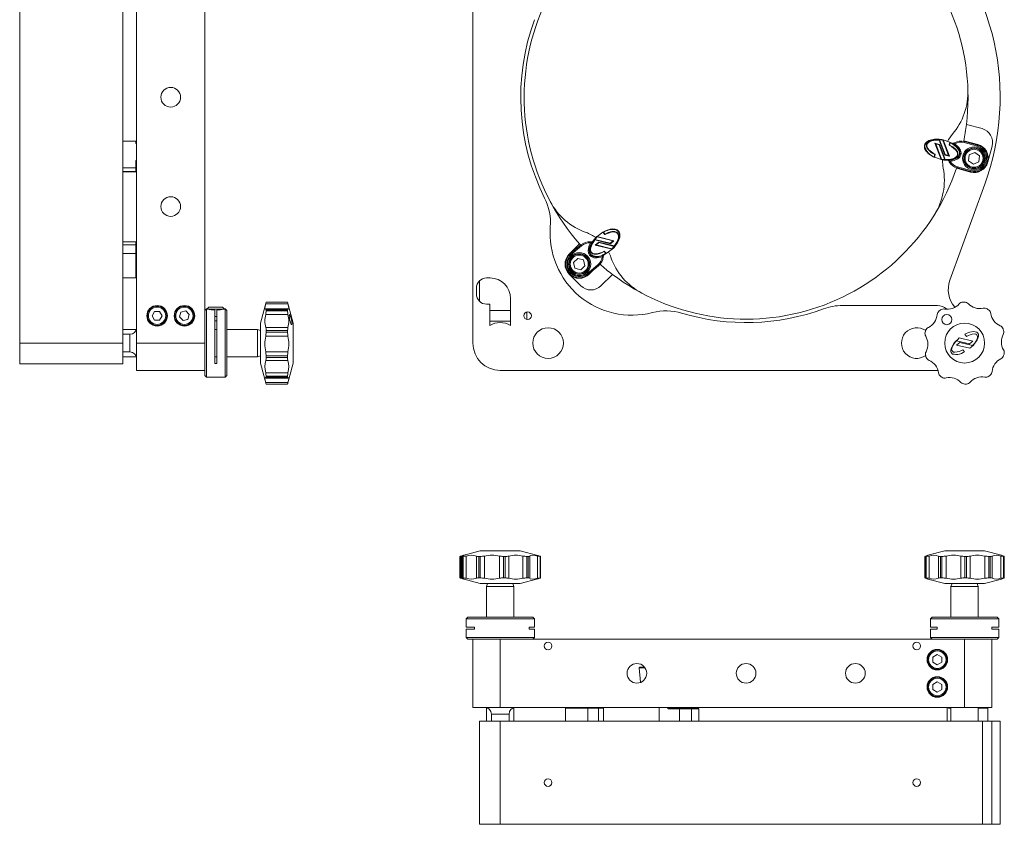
# Model space of a CAD drawing. Header units: inches. Extents: x 6.8 to 26.3, y 2.8 to 20.3.
# Tile 1 of 7: x 6.8 to 15.8, y 2.8 to 10.2. Entities that reach past the tile are written whole.
import ezdxf

# ---------------------------------------------------------------- set-up
doc = ezdxf.new("R2010")
doc.units = ezdxf.units.IN
doc.header["$MEASUREMENT"] = 0

msp = doc.modelspace()

# ---------------------------------------------------------------- linework, layer by layer
at = {"color": 7, "linetype": 'Continuous', "lineweight": 0}
for p, q in [((6.7794, 7.2511), (6.7794, 11.6636)), ((7.7239, 7.2511), (7.7239, 11.6636)), ((7.8489, 7.2511), (7.8489, 11.5011)), ((8.4739, 7.2511), (8.4739, 11.3399)), ((10.9276, 7.2511), (10.9276, 11.2765)), ((15.5867, 9.2135), (15.4435, 9.2519)), ((15.1004, 9.1044), (15.1004, 9.1044)), ((15.2458, 8.9724), (15.1935, 9.1079)), ((15.1963, 9.1116), (15.2488, 8.9757)), ((15.2811, 8.9671), (15.227, 9.1071)), ((15.23, 9.1106), (15.2877, 8.9612)), ((15.2922, 9.0894), (15.2303, 9.1099)), ((15.5477, 9.0677), (15.4193, 9.1021)), ((7.8411, 9.0995), (7.7239, 9.0995)), ((7.8411, 9.0844), (7.8411, 9.0995)), ((15.059, 9.046), (15.059, 9.046)), ((15.0638, 9.0273), (15.0638, 9.0273)), ((15.068, 9.0797), (15.068, 9.0797)), ((15.0815, 9.0934), (15.0815, 9.0934)), ((15.2139, 8.9301), (15.1562, 9.0795)), ((15.1562, 9.0795), (15.1628, 9.0736)), ((15.1562, 9.0795), (15.1981, 9.0683)), ((15.1628, 9.0736), (15.2168, 8.9336)), ((15.1951, 9.065), (15.1628, 9.0736)), ((15.1981, 9.0683), (15.1951, 9.065)), ((15.2475, 8.9291), (15.1951, 9.065)), ((15.1981, 9.0683), (15.2504, 8.9328)), ((15.2847, 9.0615), (15.2923, 9.09)), ((15.295, 9.0844), (15.2894, 9.0637)), ((15.3261, 9.072), (15.3239, 9.0686)), ((15.3338, 9.0844), (15.3385, 9.0756)), ((15.4256, 9.0952), (15.423, 9.0855)), ((15.5438, 9.0532), (15.423, 9.0855)), ((15.4256, 9.0952), (15.5464, 9.0628)), ((15.5464, 9.0628), (15.5438, 9.0532)), ((15.6787, 9.0543), (15.6396, 8.9085)), ((15.0747, 9.0084), (15.0747, 9.0084)), ((15.1478, 8.9568), (15.1533, 8.9773)), ((15.1581, 8.9795), (15.1505, 8.9511)), ((15.1506, 8.9517), (15.2136, 8.9308)), ((15.2488, 8.9757), (15.2458, 8.9724)), ((15.2877, 8.9612), (15.2458, 8.9724)), ((15.2488, 8.9757), (15.2811, 8.9671)), ((15.2877, 8.9612), (15.2811, 8.9671)), ((15.4702, 8.9742), (15.4644, 8.9202)), ((15.5199, 8.9961), (15.4702, 8.9742)), ((15.5637, 8.964), (15.5199, 8.9961)), ((15.5578, 8.91), (15.5637, 8.964)), ((7.8411, 8.8537), (7.7239, 8.8537)), ((7.8411, 8.8537), (7.8411, 8.909)), ((7.8411, 8.8214), (7.8411, 8.8537)), ((15.2868, 8.909), (15.2953, 8.9142)), ((15.4804, 8.8165), (15.352, 8.8509)), ((15.3609, 8.8537), (15.3635, 8.8634)), ((15.4817, 8.8214), (15.3609, 8.8537)), ((15.3635, 8.8634), (15.4843, 8.831)), ((15.4644, 8.9202), (15.5081, 8.8881)), ((15.5081, 8.8881), (15.5578, 8.91)), ((7.8411, 8.8214), (7.7239, 8.8214)), ((7.7239, 8.8171), (7.8411, 8.8171)), ((7.8411, 8.8171), (7.8411, 8.8214)), ((15.4817, 8.8214), (15.4843, 8.831)), ((15.6127, 8.7068), (15.2927, 7.8265)), ((12.2069, 8.2954), (12.2069, 8.2954)), ((12.2286, 8.2934), (12.2286, 8.2934)), ((12.0629, 8.2264), (12.2183, 8.1878)), ((12.1169, 8.2657), (12.0636, 8.2262)), ((12.2097, 8.1858), (12.064, 8.222)), ((12.1353, 8.2437), (12.1165, 8.2662)), ((12.1226, 8.2651), (12.1363, 8.2488)), ((12.2467, 8.2866), (12.2467, 8.2866)), ((12.269, 8.2599), (12.269, 8.2599)), ((12.2707, 8.2192), (12.2707, 8.2192)), ((12.2726, 8.241), (12.2726, 8.241)), ((7.8411, 8.1791), (7.7239, 8.1791)), ((7.8411, 8.1499), (7.7239, 8.1499)), ((7.8411, 8.1499), (7.8411, 8.1791)), ((7.8411, 8.0696), (7.8411, 8.1499)), ((11.8083, 8.0657), (11.9023, 8.1597)), ((11.82, 8.0696), (11.9158, 8.1499)), ((11.9223, 8.1422), (11.8264, 8.062)), ((11.9158, 8.1499), (11.9223, 8.1422)), ((12.0037, 8.1788), (12.0031, 8.1688)), ((12.0193, 8.1687), (12.0159, 8.1708)), ((12.0427, 8.1994), (12.1841, 8.1643)), ((12.1851, 8.1599), (12.0441, 8.195)), ((12.0459, 8.1481), (12.0791, 8.176)), ((12.0459, 8.1481), (12.0545, 8.1501)), ((12.2013, 8.1095), (12.0459, 8.1481)), ((12.0801, 8.1716), (12.0545, 8.1501)), ((12.0545, 8.1501), (12.2002, 8.1139)), ((12.0801, 8.1716), (12.0791, 8.176)), ((12.0791, 8.176), (12.2201, 8.141)), ((12.2215, 8.1365), (12.0801, 8.1716)), ((12.1841, 8.1643), (12.2097, 8.1858)), ((12.1851, 8.1599), (12.1841, 8.1643)), ((12.2183, 8.1878), (12.1851, 8.1599)), ((12.2002, 8.1139), (12.2312, 8.1481)), ((12.2183, 8.1878), (12.2097, 8.1858)), ((7.8411, 8.0696), (7.7239, 8.0696)), ((7.8411, 7.8488), (7.8411, 8.0696)), ((11.82, 8.0696), (11.8264, 8.062)), ((11.887, 8.0264), (11.8481, 7.9887)), ((11.9392, 8.0116), (11.887, 8.0264)), ((12.1203, 8.0396), (12.1103, 8.0408)), ((12.1145, 8.0531), (12.113, 8.0568)), ((12.1426, 8.0714), (12.1288, 8.0878)), ((12.1297, 8.093), (12.1487, 8.0703)), ((12.1483, 8.0708), (12.2006, 8.1097)), ((11.8481, 7.9887), (11.8613, 7.936)), ((11.8613, 7.936), (11.9135, 7.9212)), ((11.9135, 7.9212), (11.9525, 7.9589)), ((11.9525, 7.9589), (11.9392, 8.0116)), ((11.9741, 7.8856), (12.0699, 7.9659)), ((12.0764, 7.9582), (11.9805, 7.878)), ((12.0764, 7.9582), (12.0699, 7.9659)), ((7.7239, 7.8488), (7.8411, 7.8488)), ((11.0841, 7.8469), (11.0524, 7.8469)), ((11.8083, 7.8819), (11.9151, 7.7751)), ((11.9805, 7.878), (11.9741, 7.8856)), ((11.9922, 7.8819), (12.0283, 7.9179)), ((12.099, 7.7751), (12.2038, 7.88)), ((10.9586, 7.7531), (10.9586, 7.7011)), ((10.9876, 7.6334), (10.9876, 7.8209)), ((8.511, 7.5811), (8.4927, 7.5628)), ((8.529, 7.5811), (8.5558, 7.5811)), ((8.529, 7.5811), (8.5471, 7.5811)), ((8.592, 7.5811), (8.5471, 7.5811)), ((8.5558, 7.5811), (8.6006, 7.5811)), ((8.6187, 7.5811), (8.592, 7.5811)), ((8.6187, 7.5811), (8.6006, 7.5811)), ((8.655, 7.5628), (8.6367, 7.5811)), ((9.0344, 7.6261), (8.9829, 7.4336)), ((9.2348, 7.6094), (9.0309, 7.6094)), ((9.0344, 7.6261), (9.0344, 7.6258)), ((9.2313, 7.6261), (9.0344, 7.6261)), ((9.0344, 7.6258), (9.2313, 7.6258)), ((9.2829, 7.4336), (9.2313, 7.6261)), ((9.2313, 7.6261), (9.2313, 7.6258)), ((11.0524, 7.6074), (11.0836, 7.6074)), ((11.0836, 7.6074), (11.0836, 7.4134)), ((11.2716, 7.6594), (11.2716, 7.4134)), ((15.1793, 7.5951), (14.3094, 7.5951)), ((8.0136, 7.5414), (7.9904, 7.5011)), ((7.9904, 7.5011), (8.0136, 7.4609)), ((8.0601, 7.5414), (8.0136, 7.5414)), ((8.0833, 7.5011), (8.0601, 7.5414)), ((8.0601, 7.4609), (8.0833, 7.5011)), ((8.2545, 7.5345), (8.2418, 7.4898)), ((8.2418, 7.4898), (8.2741, 7.4564)), ((8.2996, 7.5459), (8.2545, 7.5345)), ((8.3319, 7.5125), (8.2996, 7.5459)), ((8.3192, 7.4678), (8.3319, 7.5125)), ((8.4889, 7.5636), (8.4739, 7.5486)), ((8.4927, 7.5636), (8.4889, 7.5636)), ((8.4889, 7.5636), (8.4889, 6.9386)), ((8.4984, 7.562), (8.496, 7.5628)), ((8.5639, 7.064), (8.5639, 7.5529)), ((8.5839, 7.4946), (8.5639, 7.4946)), ((8.5839, 7.064), (8.5839, 7.5529)), ((8.6518, 7.5628), (8.6493, 7.562)), ((8.6589, 7.5636), (8.655, 7.5636)), ((8.6739, 7.5486), (8.6589, 7.5636)), ((8.6589, 6.9386), (8.6589, 7.5636)), ((8.6739, 7.5486), (8.6739, 6.9536)), ((9.2348, 7.5115), (9.0309, 7.5115)), ((9.2336, 7.5633), (9.0322, 7.5633)), ((9.0344, 7.554), (9.0344, 7.5448)), ((9.2313, 7.554), (9.0344, 7.554)), ((9.0344, 7.5448), (9.2313, 7.5448)), ((9.2313, 7.554), (9.2313, 7.5448)), ((11.2716, 7.5504), (11.0836, 7.5504)), ((11.4213, 7.5356), (11.4213, 7.4667)), ((8.0136, 7.4609), (8.0601, 7.4609)), ((8.2741, 7.4564), (8.3192, 7.4678)), ((8.5839, 7.4561), (8.5639, 7.4561)), ((8.5639, 7.4561), (8.5839, 7.4561)), ((8.9829, 7.4336), (8.9829, 7.0686)), ((9.0309, 7.3948), (9.2348, 7.3948)), ((9.2677, 7.4198), (9.2687, 7.4201)), ((9.2829, 7.4336), (9.2829, 7.0686)), ((11.0836, 7.4519), (11.2716, 7.4519)), ((7.8469, 7.3761), (7.7239, 7.3761)), ((7.7889, 7.3313), (7.7239, 7.3313)), ((7.7889, 7.3313), (7.7889, 7.2291)), ((8.5839, 7.3761), (8.5639, 7.3761)), ((8.9566, 7.3761), (8.6739, 7.3761)), ((8.9829, 7.3666), (8.9566, 7.3761)), ((8.9566, 7.1261), (8.9566, 7.3761)), ((9.2348, 7.3142), (9.0309, 7.3142)), ((9.0344, 7.3662), (9.0344, 7.3517)), ((9.2313, 7.3662), (9.0344, 7.3662)), ((9.0344, 7.3517), (9.2313, 7.3517)), ((9.2313, 7.3662), (9.2313, 7.3517)), ((15.4401, 7.338), (15.43, 7.3323)), ((15.43, 7.3323), (15.4454, 7.3122)), ((15.4565, 7.3453), (15.4401, 7.338)), ((15.4454, 7.3122), (15.4619, 7.321)), ((15.474, 7.3518), (15.4565, 7.3453)), ((15.4619, 7.321), (15.4792, 7.3271)), ((15.4905, 7.3552), (15.474, 7.3518)), ((15.4792, 7.3271), (15.4969, 7.3322)), ((15.5071, 7.3571), (15.4905, 7.3552)), ((15.4969, 7.3322), (15.5166, 7.3352)), ((15.5248, 7.3542), (15.5071, 7.3571)), ((15.5166, 7.3352), (15.5287, 7.3329)), ((15.5378, 7.3513), (15.5248, 7.3542)), ((15.5287, 7.3329), (15.5396, 7.3264)), ((15.5499, 7.3386), (15.5378, 7.3513)), ((15.5396, 7.3264), (15.5468, 7.3127)), ((15.5468, 7.3127), (15.5456, 7.2991)), ((15.5492, 7.2954), (15.5532, 7.3148)), ((15.5539, 7.3281), (15.5499, 7.3386)), ((15.5532, 7.3148), (15.5539, 7.3281)), ((6.7794, 7.0611), (6.7794, 7.2511)), ((6.7794, 7.2511), (7.7239, 7.2511)), ((7.7239, 7.2511), (7.7239, 7.0611)), ((7.7889, 7.2291), (7.7889, 7.171)), ((7.8489, 7.0011), (7.8489, 7.2511)), ((7.8489, 7.2511), (8.4739, 7.2511)), ((8.4739, 7.2511), (8.4739, 7.0011)), ((15.312, 7.221), (15.306, 7.2069)), ((15.3096, 7.2032), (15.3168, 7.2215)), ((15.3242, 7.2407), (15.312, 7.221)), ((15.3168, 7.2215), (15.3252, 7.2378)), ((15.3361, 7.2565), (15.3242, 7.2407)), ((15.3252, 7.2378), (15.3352, 7.2514)), ((15.3352, 7.2514), (15.3442, 7.2615)), ((15.3464, 7.2692), (15.3361, 7.2565)), ((15.3442, 7.2615), (15.3545, 7.2731)), ((15.3639, 7.2849), (15.3464, 7.2692)), ((15.3529, 7.2334), (15.3838, 7.2569)), ((15.3529, 7.2334), (15.4765, 7.2042)), ((15.3545, 7.2731), (15.4715, 7.2454)), ((15.3788, 7.2981), (15.3639, 7.2849)), ((15.3788, 7.2981), (15.5024, 7.2689)), ((15.3838, 7.2569), (15.5008, 7.2292)), ((15.4715, 7.2454), (15.5024, 7.2689)), ((15.4765, 7.2042), (15.4913, 7.2174)), ((15.4913, 7.2174), (15.5088, 7.2331)), ((15.511, 7.2408), (15.5008, 7.2292)), ((15.5088, 7.2331), (15.5192, 7.2458)), ((15.5201, 7.2509), (15.511, 7.2408)), ((15.5192, 7.2458), (15.5311, 7.2616)), ((15.5301, 7.2645), (15.5201, 7.2509)), ((15.5384, 7.2808), (15.5301, 7.2645)), ((15.5311, 7.2616), (15.5432, 7.2813)), ((15.5456, 7.2991), (15.5384, 7.2808)), ((15.5432, 7.2813), (15.5492, 7.2954)), ((7.7239, 7.171), (7.7889, 7.171)), ((7.7239, 7.1261), (7.8469, 7.1261)), ((8.5639, 7.1261), (8.5839, 7.1261)), ((8.6739, 7.1261), (8.9566, 7.1261)), ((8.9566, 7.1261), (8.9829, 7.1357)), ((9.0309, 7.1721), (9.2348, 7.1721)), ((9.0344, 7.1345), (9.0344, 7.1201)), ((9.2313, 7.1345), (9.0344, 7.1345)), ((9.0344, 7.1201), (9.2313, 7.1201)), ((9.2313, 7.1345), (9.2313, 7.1201)), ((15.302, 7.1875), (15.3013, 7.1742)), ((15.3013, 7.1742), (15.3054, 7.1637)), ((15.306, 7.2069), (15.302, 7.1875)), ((15.3054, 7.1637), (15.3175, 7.151)), ((15.3084, 7.1896), (15.3096, 7.2032)), ((15.3156, 7.1759), (15.3084, 7.1896)), ((15.3265, 7.1694), (15.3156, 7.1759)), ((15.3175, 7.151), (15.3304, 7.1481)), ((15.3387, 7.1671), (15.3265, 7.1694)), ((15.3304, 7.1481), (15.3482, 7.1452)), ((15.3583, 7.1701), (15.3387, 7.1671)), ((15.3482, 7.1452), (15.3647, 7.1471)), ((15.376, 7.1752), (15.3583, 7.1701)), ((15.3647, 7.1471), (15.3813, 7.1505)), ((15.3934, 7.1813), (15.376, 7.1752)), ((15.3813, 7.1505), (15.3987, 7.157)), ((15.4099, 7.1901), (15.3934, 7.1813)), ((15.3987, 7.157), (15.4151, 7.1643)), ((15.4252, 7.17), (15.4099, 7.1901)), ((15.4151, 7.1643), (15.4252, 7.17)), ((7.7239, 7.0611), (6.7794, 7.0611)), ((8.5639, 7.064), (8.5839, 7.064)), ((8.5839, 7.064), (8.5639, 7.064)), ((8.9829, 7.0686), (9.0344, 6.8761)), ((9.2348, 7.0927), (9.0309, 7.0927)), ((9.2313, 6.8761), (9.2829, 7.0686)), ((8.4739, 7.0011), (7.8489, 7.0011)), ((8.4739, 6.9536), (8.4739, 7.0011)), ((8.4739, 6.9536), (8.4889, 6.9386)), ((8.6589, 6.9386), (8.6739, 6.9536)), ((9.0309, 6.9797), (9.2348, 6.9797)), ((9.0344, 6.9473), (9.0344, 6.9386)), ((9.2313, 6.9473), (9.0344, 6.9473)), ((9.2313, 6.9473), (9.2313, 6.9386)), ((11.1776, 7.0011), (15.1834, 7.0011)), ((8.4889, 6.9386), (8.6589, 6.9386)), ((9.0309, 6.891), (9.2348, 6.891)), ((9.0324, 6.9306), (9.2333, 6.9306)), ((9.0344, 6.9386), (9.2313, 6.9386)), ((9.2313, 6.8761), (9.0344, 6.8761)), ((10.9951, 5.3502), (10.8344, 5.3071)), ((10.9951, 5.3502), (11.3601, 5.3502)), ((11.5208, 5.3071), (11.3601, 5.3502)), ((15.2451, 5.3502), (15.0901, 5.3086)), ((15.2451, 5.3502), (15.6101, 5.3502)), ((15.7651, 5.3086), (15.6101, 5.3502)), ((10.8088, 5.2989), (10.8088, 5.1015)), ((10.8176, 5.3021), (10.8176, 5.0982)), ((10.8274, 5.2996), (10.8274, 5.1008)), ((10.8311, 5.2986), (10.8372, 5.2986)), ((10.8311, 5.2986), (10.8311, 5.1017)), ((10.8372, 5.1017), (10.8372, 5.2986)), ((10.8653, 5.3021), (10.8653, 5.0982)), ((10.9597, 5.0982), (10.9597, 5.3021)), ((10.9815, 5.2986), (10.9947, 5.2986)), ((10.9815, 5.2986), (10.9815, 5.1017)), ((10.9947, 5.1017), (10.9947, 5.2986)), ((11.0323, 5.3021), (11.0323, 5.0982)), ((11.171, 5.0982), (11.171, 5.3021)), ((11.2069, 5.2986), (11.2069, 5.1017)), ((11.2069, 5.2986), (11.222, 5.2986)), ((11.222, 5.1017), (11.222, 5.2986)), ((11.2548, 5.3021), (11.2548, 5.0982)), ((11.3849, 5.0982), (11.3849, 5.3021)), ((11.421, 5.2986), (11.4324, 5.2986)), ((11.421, 5.2986), (11.421, 5.1017)), ((11.4324, 5.1017), (11.4324, 5.2986)), ((11.4478, 5.3021), (11.4478, 5.0982)), ((11.5196, 5.0982), (11.5196, 5.3021)), ((11.5422, 5.2986), (11.5455, 5.2986)), ((11.5422, 5.2986), (11.5422, 5.1017)), ((11.5455, 5.1017), (11.5455, 5.2986)), ((11.5464, 5.1015), (11.5464, 5.2989)), ((15.0646, 5.2991), (15.0646, 5.1012)), ((15.0688, 5.2993), (15.0688, 5.1012)), ((15.0712, 5.2986), (15.0763, 5.2986)), ((15.0712, 5.2986), (15.0712, 5.1017)), ((15.0763, 5.1017), (15.0763, 5.2986)), ((15.1024, 5.3021), (15.1024, 5.0982)), ((15.1884, 5.0982), (15.1884, 5.3021)), ((15.2079, 5.2986), (15.2204, 5.2986)), ((15.2079, 5.2986), (15.2079, 5.1017)), ((15.2204, 5.1017), (15.2204, 5.2986)), ((15.2576, 5.3021), (15.2576, 5.0982)), ((15.3937, 5.0982), (15.3937, 5.3021)), ((15.4284, 5.2986), (15.4284, 5.1017)), ((15.4284, 5.2986), (15.4437, 5.2986)), ((15.4437, 5.1017), (15.4437, 5.2986)), ((15.4778, 5.3021), (15.4778, 5.0982)), ((15.6118, 5.0982), (15.6118, 5.3021)), ((15.6487, 5.2986), (15.6608, 5.2986)), ((15.6487, 5.2986), (15.6487, 5.1017)), ((15.6608, 5.1017), (15.6608, 5.2986)), ((15.6788, 5.3021), (15.6788, 5.0982)), ((15.7597, 5.0982), (15.7597, 5.3021)), ((15.7845, 5.2986), (15.7889, 5.2986)), ((15.7845, 5.2986), (15.7845, 5.1017)), ((15.7889, 5.1017), (15.7889, 5.2986)), ((15.7907, 5.1012), (15.7907, 5.2991)), ((10.8311, 5.1017), (10.8372, 5.1017)), ((10.8344, 5.0932), (10.9951, 5.0502)), ((10.9815, 5.1017), (10.9947, 5.1017)), ((10.9951, 5.0502), (11.3601, 5.0502)), ((11.0622, 5.0502), (11.0526, 5.024)), ((11.2069, 5.1017), (11.222, 5.1017)), ((11.3026, 5.024), (11.2931, 5.0502)), ((11.3601, 5.0502), (11.5208, 5.0932)), ((11.421, 5.1017), (11.4324, 5.1017)), ((11.5422, 5.1017), (11.5455, 5.1017)), ((15.0712, 5.1017), (15.0763, 5.1017)), ((15.0901, 5.0917), (15.2451, 5.0502)), ((15.2079, 5.1017), (15.2204, 5.1017)), ((15.2451, 5.0502), (15.6101, 5.0502)), ((15.3122, 5.0502), (15.3026, 5.024)), ((15.4284, 5.1017), (15.4437, 5.1017)), ((15.5526, 5.024), (15.5431, 5.0502)), ((15.6101, 5.0502), (15.7651, 5.0917)), ((15.6487, 5.1017), (15.6608, 5.1017)), ((15.7845, 5.1017), (15.7889, 5.1017)), ((11.0526, 5.024), (11.0526, 4.7412)), ((11.3026, 5.024), (11.0526, 5.024)), ((11.3026, 4.7412), (11.3026, 5.024)), ((15.3026, 5.024), (15.3026, 4.7412)), ((15.5526, 5.024), (15.3026, 5.024)), ((15.5526, 4.7412), (15.5526, 5.024)), ((10.8801, 4.7412), (10.8651, 4.7262)), ((10.8651, 4.7262), (10.8651, 4.6512)), ((11.4901, 4.7262), (10.8651, 4.7262)), ((10.8801, 4.7412), (11.4751, 4.7412)), ((11.4901, 4.7262), (11.4751, 4.7412)), ((11.4901, 4.6512), (11.4901, 4.7262)), ((15.1301, 4.7412), (15.1151, 4.7262)), ((15.1151, 4.7262), (15.1151, 4.6512)), ((15.7401, 4.7262), (15.1151, 4.7262)), ((15.1301, 4.7412), (15.7251, 4.7412)), ((15.7401, 4.7262), (15.7251, 4.7412)), ((15.7401, 4.6512), (15.7401, 4.7262)), ((10.9423, 4.6512), (10.8651, 4.6512)), ((10.8651, 4.6312), (10.8651, 4.5562)), ((10.9423, 4.6312), (10.8651, 4.6312)), ((10.9423, 4.6512), (10.9423, 4.6312)), ((11.4901, 4.6512), (11.4413, 4.6512)), ((11.4413, 4.6312), (11.4413, 4.6512)), ((11.4901, 4.6312), (11.4413, 4.6312)), ((11.4901, 4.5562), (11.4901, 4.6312)), ((15.1774, 4.6512), (15.1151, 4.6512)), ((15.1151, 4.6312), (15.1151, 4.5562)), ((15.1774, 4.6312), (15.1151, 4.6312)), ((15.1774, 4.6512), (15.1774, 4.6312)), ((15.7401, 4.6512), (15.6779, 4.6512)), ((15.6779, 4.6312), (15.6779, 4.6512)), ((15.7401, 4.6312), (15.6779, 4.6312)), ((15.7401, 4.5562), (15.7401, 4.6312)), ((10.8651, 4.5562), (10.8801, 4.5412)), ((10.8651, 4.5562), (11.2013, 4.5562)), ((10.9276, 4.5412), (10.8801, 4.5412)), ((10.9276, 3.9162), (10.9276, 4.5412)), ((10.9276, 4.5412), (11.1776, 4.5412)), ((11.1776, 4.5412), (11.1776, 3.9162)), ((11.1776, 4.5412), (15.2664, 4.5412)), ((11.2013, 4.5562), (11.4901, 4.5562)), ((11.4751, 4.5412), (11.4901, 4.5562)), ((15.1151, 4.5562), (15.1301, 4.5412)), ((15.1151, 4.5562), (15.4276, 4.5562)), ((15.7251, 4.5412), (15.2664, 4.5412)), ((15.4276, 4.5562), (15.7401, 4.5562)), ((15.4276, 3.9162), (15.4276, 4.5412)), ((15.6776, 3.9162), (15.6776, 4.5412)), ((15.7251, 4.5412), (15.7401, 4.5562)), ((15.1776, 4.4001), (15.1374, 4.3769)), ((15.1374, 4.3769), (15.1374, 4.3304)), ((15.1374, 4.3304), (15.1776, 4.3072)), ((15.2179, 4.3769), (15.1776, 4.4001)), ((15.1776, 4.3072), (15.2179, 4.3304)), ((15.2179, 4.3304), (15.2179, 4.3769)), ((12.4482, 4.279), (12.4598, 4.1463)), ((12.4487, 4.279), (12.4484, 4.279)), ((12.4487, 4.279), (12.4487, 4.279)), ((12.4526, 4.2834), (12.4971, 4.2834)), ((12.4813, 4.279), (12.4651, 4.279)), ((12.4651, 4.279), (12.4651, 4.279)), ((12.4813, 4.279), (12.4813, 4.279)), ((12.5022, 4.279), (12.5022, 4.279)), ((15.1776, 4.1501), (15.1374, 4.1269)), ((15.2179, 4.1269), (15.1776, 4.1501)), ((15.1374, 4.1269), (15.1374, 4.0804)), ((15.1374, 4.0804), (15.1776, 4.0572)), ((15.1776, 4.0572), (15.2179, 4.0804)), ((15.2179, 4.0804), (15.2179, 4.1269)), ((11.1776, 3.9162), (10.9276, 3.9162)), ((11.0526, 3.9142), (11.0526, 3.7912)), ((11.1776, 3.9162), (15.4276, 3.9162)), ((11.3026, 3.7912), (11.3026, 3.9142)), ((11.7753, 3.9084), (11.7753, 3.7912)), ((11.9805, 3.9084), (11.7753, 3.9084)), ((12.0764, 3.9084), (11.9805, 3.9084)), ((11.9805, 3.9084), (11.9805, 3.7912)), ((12.1203, 3.9084), (12.0764, 3.9084)), ((12.0764, 3.9084), (12.0764, 3.7912)), ((12.1211, 3.7912), (12.1211, 3.9126)), ((12.6332, 3.9162), (12.6332, 3.7912)), ((12.817, 3.9034), (12.725, 3.9034)), ((12.7277, 3.9134), (12.8123, 3.9134)), ((12.8123, 3.9134), (12.9226, 3.9134)), ((12.9273, 3.9034), (12.817, 3.9034)), ((12.817, 3.9034), (12.817, 3.7912)), ((12.9226, 3.9134), (12.9836, 3.9134)), ((12.9273, 3.9034), (12.9273, 3.7912)), ((12.9936, 3.9034), (12.9273, 3.9034)), ((12.9936, 3.7912), (12.9936, 3.9034)), ((15.2683, 3.9162), (15.2683, 3.7912)), ((15.3026, 3.9084), (15.2868, 3.9084)), ((15.3026, 3.9162), (15.3026, 3.7912)), ((15.4276, 3.9162), (15.6776, 3.9162)), ((15.5526, 3.7912), (15.5526, 3.9162)), ((15.639, 3.9084), (15.5526, 3.9084)), ((15.639, 3.7912), (15.639, 3.9084)), ((10.9876, 2.8467), (10.9876, 3.7912)), ((10.9876, 3.7912), (11.1776, 3.7912)), ((11.0975, 3.8562), (11.0975, 3.7912)), ((11.0975, 3.8562), (11.2578, 3.8562)), ((11.1776, 3.7912), (11.1776, 2.8467)), ((11.1776, 3.7912), (15.5901, 3.7912)), ((11.2578, 3.7912), (11.2578, 3.8562)), ((15.5901, 2.8467), (15.5901, 3.7912)), ((15.5901, 3.7912), (15.6776, 3.7912)), ((15.6776, 2.8467), (15.6776, 3.7912)), ((15.6776, 3.7912), (15.7526, 3.7912)), ((15.7526, 2.8467), (15.7526, 3.7912)), ((11.1776, 2.8467), (10.9876, 2.8467)), ((11.1776, 2.8467), (15.5901, 2.8467)), ((15.5901, 2.8467), (15.6776, 2.8467)), ((15.6776, 2.8467), (15.7526, 2.8467))]:
    msp.add_line(p, q, dxfattribs=at)
at = {"color": 7, "linetype": 'Continuous', "lineweight": 0, "flags": 128}
for points in [[(15.227, 9.1071), (15.1812, 9.1129), (15.1249, 9.1083), (15.102, 9.1007), (15.0839, 9.0902), (15.0712, 9.0773), (15.0642, 9.0626), (15.0629, 9.0464)], [(15.1533, 8.9773), (15.1248, 8.9936), (15.0988, 9.0152), (15.0827, 9.0378), (15.0779, 9.0531), (15.078, 9.0667), (15.0829, 9.0795), (15.0911, 9.0896), (15.1089, 9.1013), (15.1445, 9.1111), (15.1963, 9.1116)], [(15.1935, 9.1079), (15.1855, 9.1085), (15.1535, 9.1081), (15.114, 9.0992), (15.0989, 9.0908), (15.0868, 9.0782), (15.0823, 9.0674), (15.0816, 9.0556), (15.0858, 9.0407), (15.0995, 9.0204), (15.1356, 8.9915), (15.1581, 8.9795)], [(15.2894, 9.0637), (15.3182, 9.0474), (15.3444, 9.0258), (15.3608, 9.0031), (15.3657, 8.9878), (15.3656, 8.9742), (15.3608, 8.9613), (15.3527, 8.9512), (15.335, 8.9396), (15.2998, 8.9297), (15.2475, 8.9291)], [(15.2504, 8.9328), (15.2583, 8.9322), (15.2904, 8.9326), (15.3297, 8.9416), (15.3448, 8.9499), (15.3569, 8.9625), (15.3614, 8.9733), (15.362, 8.9851), (15.3578, 9), (15.3441, 9.0203), (15.3079, 9.0492), (15.2847, 9.0615)], [(15.2861, 8.9276), (15.3188, 8.9322), (15.3525, 8.9452), (15.36, 8.9503), (15.3727, 8.9632), (15.3798, 8.9781), (15.3811, 8.9945), (15.3765, 9.0121), (15.3661, 9.0303), (15.35, 9.0483), (15.3239, 9.0686)], [(15.3261, 9.072), (15.3327, 9.0675), (15.3527, 9.0512), (15.3584, 9.0456), (15.3693, 9.0326), (15.3738, 9.026), (15.3802, 9.0136), (15.3829, 9.0061), (15.3851, 8.9948), (15.3852, 8.9868), (15.3836, 8.977), (15.3809, 8.9695), (15.376, 8.9609), (15.3709, 8.9547), (15.3624, 8.9471), (15.3558, 8.9425), (15.326, 8.9299), (15.3198, 8.9283), (15.3119, 8.9266), (15.2863, 8.9236)], [(15.2923, 9.09), (15.2996, 9.0866), (15.3051, 9.0838), (15.3051, 9.0838)], [(15.3219, 9.0694), (15.3032, 9.0802), (15.295, 9.0844)], [(15.3385, 9.0756), (15.375, 9.0417), (15.3892, 9.0181), (15.3953, 8.991), (15.3923, 8.9712), (15.383, 8.9536), (15.3646, 8.9363), (15.3306, 8.9208), (15.2953, 8.9142)], [(15.1505, 8.9512), (15.1433, 8.9546), (15.1386, 8.957), (15.1386, 8.957)], [(15.2168, 8.9336), (15.2624, 8.9278), (15.284, 8.9279)], [(15.2803, 8.9237), (15.2755, 8.9236), (15.2622, 8.9239), (15.2622, 8.9239)], [(15.2868, 8.909), (15.2824, 8.9167), (15.2796, 8.9225)], [(12.064, 8.222), (12.0331, 8.188), (12.0207, 8.1703)], [(12.1165, 8.2662), (12.1235, 8.2701), (12.1281, 8.2726), (12.1281, 8.2726)], [(12.2201, 8.141), (12.2251, 8.1471), (12.2433, 8.1736), (12.2586, 8.211), (12.2605, 8.2282), (12.2571, 8.2453), (12.2508, 8.2553), (12.2415, 8.2626), (12.227, 8.2677), (12.2025, 8.2682), (12.158, 8.2552), (12.1353, 8.2437)], [(12.1363, 8.2488), (12.1665, 8.263), (12.1986, 8.2717), (12.2263, 8.2719), (12.2416, 8.2671), (12.2527, 8.2591), (12.2604, 8.2478), (12.2639, 8.2353), (12.2633, 8.214), (12.2509, 8.1792), (12.2215, 8.1365)], [(12.1103, 8.0408), (12.0617, 8.0304), (12.0342, 8.0323), (12.0085, 8.0429), (11.994, 8.0567), (11.9849, 8.0744), (11.9814, 8.0994), (11.9882, 8.1362), (12.0031, 8.1688)], [(12.1145, 8.0531), (12.107, 8.0502), (12.0822, 8.0432), (12.0744, 8.0418), (12.0575, 8.0403), (12.0495, 8.0404), (12.0357, 8.0423), (12.0279, 8.0444), (12.0175, 8.0491), (12.0109, 8.0536), (12.0038, 8.0605), (11.9991, 8.067), (11.995, 8.076), (11.9928, 8.0837), (11.9914, 8.0951), (11.9915, 8.1031), (11.9983, 8.1347), (12.0005, 8.1408), (12.0037, 8.1481), (12.0159, 8.1708)], [(12.0193, 8.1687), (12.0042, 8.1393), (11.9956, 8.1042), (11.9954, 8.0952), (11.9987, 8.0773), (12.0068, 8.063)], [(12.1288, 8.0878), (12.0985, 8.0734), (12.0662, 8.0646), (12.0382, 8.0642), (12.0229, 8.0689), (12.0118, 8.0768), (12.004, 8.0881), (12.0004, 8.1006), (12.001, 8.1218), (12.0132, 8.1563), (12.0427, 8.1994)], [(12.0037, 8.1788), (12.0124, 8.178), (12.0189, 8.1769)], [(12.0441, 8.195), (12.039, 8.1888), (12.0209, 8.1623), (12.0057, 8.1249), (12.0038, 8.1078), (12.0072, 8.0907), (12.0135, 8.0808), (12.0228, 8.0735), (12.0373, 8.0684), (12.0618, 8.068), (12.1063, 8.081), (12.1297, 8.093)], [(12.0195, 8.1757), (12.0221, 8.1796), (12.03, 8.1904), (12.03, 8.1904)], [(12.1148, 8.0579), (12.1344, 8.067), (12.1426, 8.0714)], [(12.1487, 8.0703), (12.1417, 8.0664), (12.1363, 8.0635), (12.1363, 8.0635)], [(8.6363, 7.5811), (8.6302, 7.5811), (8.6173, 7.5811), (8.5991, 7.5811), (8.5779, 7.5811), (8.5562, 7.5811), (8.5366, 7.5811), (8.5215, 7.5811), (8.5128, 7.5811), (8.5114, 7.5811), (8.5175, 7.5811), (8.5305, 7.5811), (8.5486, 7.5811), (8.5699, 7.5811), (8.5915, 7.5811), (8.6111, 7.5811), (8.6262, 7.5811), (8.6349, 7.5811), (8.6363, 7.5811)], [(9.0309, 7.6094), (9.0267, 7.5901), (9.024, 7.5679), (9.0269, 7.5602), (9.0309, 7.5625)], [(9.2348, 7.6094), (9.239, 7.5901), (9.2417, 7.5679), (9.2389, 7.5602), (9.2348, 7.5625)], [(8.4927, 7.5635), (8.4936, 7.5633), (8.496, 7.5628)], [(8.6493, 7.562), (8.6368, 7.562), (8.6191, 7.562), (8.5975, 7.562), (8.5739, 7.562), (8.5503, 7.562), (8.5287, 7.562), (8.5109, 7.562), (8.4984, 7.562)], [(8.6518, 7.5628), (8.6539, 7.5632), (8.655, 7.5635)], [(9.0344, 7.554), (9.0338, 7.5611), (9.0321, 7.5633), (9.0309, 7.5625)], [(9.2348, 7.5625), (9.2325, 7.5627), (9.2314, 7.5577), (9.2313, 7.554)], [(9.2704, 7.4204), (9.2718, 7.426), (9.2715, 7.4357), (9.2698, 7.4483), (9.2669, 7.4628), (9.2631, 7.4781), (9.2589, 7.4925), (9.2547, 7.504), (9.2512, 7.5109), (9.2486, 7.5123), (9.2472, 7.5084), (9.247, 7.4998), (9.2479, 7.4877), (9.2499, 7.4733), (9.2529, 7.458), (9.2566, 7.4434), (9.2608, 7.431), (9.265, 7.4226), (9.2677, 7.4198), (9.2677, 7.4198)], [(9.0309, 6.9318), (9.0267, 6.9354), (9.024, 6.929), (9.0269, 6.9087), (9.0309, 6.891)], [(9.0309, 6.9318), (9.0332, 6.9309), (9.0343, 6.9352), (9.0344, 6.9386)], [(9.2313, 6.9386), (9.2319, 6.9322), (9.2337, 6.9307), (9.2348, 6.9318)], [(9.2348, 6.891), (9.2325, 6.8815), (9.2314, 6.8766), (9.2313, 6.8761)], [(9.2348, 6.9318), (9.239, 6.9354), (9.2417, 6.9289), (9.2389, 6.9087), (9.2348, 6.891)], [(10.8095, 5.2989), (10.8093, 5.2992), (10.8139, 5.301), (10.8176, 5.3021)], [(10.8176, 5.3021), (10.8315, 5.3063), (10.8434, 5.309), (10.8402, 5.3062), (10.8316, 5.3021)], [(10.8316, 5.3021), (10.8276, 5.2998), (10.8289, 5.2987), (10.8311, 5.2986)], [(11.4324, 5.2986), (11.4421, 5.2992), (11.4471, 5.301), (11.4478, 5.3021)], [(11.4478, 5.3021), (11.4509, 5.3063), (11.4682, 5.309), (11.4975, 5.3062), (11.5196, 5.3021)], [(11.5376, 5.3021), (11.5237, 5.3063), (11.5208, 5.307)], [(11.5455, 5.2986), (11.546, 5.2992), (11.5413, 5.301), (11.5376, 5.3021)], [(15.065, 5.2991), (15.0647, 5.2992), (15.0681, 5.301), (15.0714, 5.3021)], [(15.0746, 5.3021), (15.0695, 5.2998), (15.0696, 5.2987), (15.0712, 5.2986)], [(15.0901, 5.3085), (15.0917, 5.309), (15.0851, 5.3062), (15.0746, 5.3021)], [(15.6608, 5.2986), (15.6714, 5.2992), (15.6776, 5.301), (15.6788, 5.3021)], [(15.7839, 5.3021), (15.7719, 5.3063), (15.7651, 5.3085)], [(15.7889, 5.2986), (15.7906, 5.2992), (15.7871, 5.301), (15.7839, 5.3021)], [(10.8176, 5.0982), (10.8107, 5.1005), (10.8092, 5.1015)], [(10.8176, 5.0982), (10.8315, 5.094), (10.8434, 5.0913)], [(10.8311, 5.1017), (10.8275, 5.1011), (10.8291, 5.0994), (10.8316, 5.0982)], [(10.8425, 5.0921), (10.8402, 5.0942), (10.8316, 5.0982)], [(10.9815, 5.1017), (10.9696, 5.1011), (10.9617, 5.0994), (10.9597, 5.0982)], [(11.4478, 5.0982), (11.4509, 5.094), (11.4682, 5.0913), (11.4975, 5.0942), (11.5196, 5.0982)], [(11.5376, 5.0982), (11.5237, 5.094), (11.5208, 5.0934)], [(11.5376, 5.0982), (11.5445, 5.1005), (11.5463, 5.1016), (11.5455, 5.1017)], [(15.068, 5.0995), (15.0656, 5.1005), (15.0652, 5.1012)], [(15.0712, 5.1017), (15.0689, 5.1011), (15.0716, 5.0994), (15.0746, 5.0982)], [(15.0714, 5.0982), (15.0834, 5.094), (15.0917, 5.0913), (15.0851, 5.0942), (15.0746, 5.0982)], [(15.2079, 5.1017), (15.1968, 5.1011), (15.1899, 5.0994), (15.1884, 5.0982)], [(15.7839, 5.0982), (15.7719, 5.094), (15.7651, 5.0918)], [(15.7839, 5.0982), (15.7896, 5.1005), (15.7903, 5.1016), (15.7889, 5.1017)], [(12.4651, 4.279), (12.4651, 4.279), (12.4595, 4.279), (12.4541, 4.279), (12.4509, 4.279), (12.4487, 4.279), (12.4487, 4.279)], [(12.5022, 4.279), (12.5022, 4.279), (12.4888, 4.279), (12.4813, 4.279), (12.4813, 4.279)], [(12.1211, 3.9126), (12.121, 3.9097), (12.1203, 3.9084)], [(12.121, 3.9162), (12.1211, 3.9128), (12.1211, 3.9126)], [(12.817, 3.9034), (12.8169, 3.9053), (12.8166, 3.9072), (12.8162, 3.9089), (12.8156, 3.9104), (12.8149, 3.9117), (12.8141, 3.9126), (12.8132, 3.9132), (12.8123, 3.9134)], [(12.9273, 3.9034), (12.9272, 3.9053), (12.927, 3.9072), (12.9265, 3.9089), (12.9259, 3.9104), (12.9252, 3.9117), (12.9244, 3.9126), (12.9235, 3.9132), (12.9226, 3.9134)]]:
    msp.add_lwpolyline(points, dxfattribs=at)
at = {"color": 7, "linetype": 'Continuous', "lineweight": 0}
for centre, radius in [((8.1614, 9.5011), 0.09), ((15.514, 8.9421), 0.095), ((8.1614, 8.5011), 0.09), ((11.9003, 7.9738), 0.095), ((8.0369, 7.5011), 0.094), ((8.2869, 7.5011), 0.094), ((11.4276, 7.5011), 0.035), ((15.264, 7.466), 0.0465), ((11.6156, 7.2511), 0.1405), ((15.4276, 7.2511), 0.1825), ((11.6156, 4.4787), 0.035), ((14.9896, 4.4787), 0.035), ((15.1776, 4.3537), 0.094), ((12.4276, 4.2287), 0.09), ((13.4276, 4.2287), 0.09), ((14.4276, 4.2287), 0.09), ((15.1776, 4.1037), 0.094), ((11.6156, 3.2287), 0.035), ((14.9896, 3.2287), 0.035)]:
    msp.add_circle(centre, radius, dxfattribs=at)
at = {"color": 7, "linetype": 'Continuous', "lineweight": 0, "extrusion": (2.18259e-15, -5.87411e-15, -1)}
msp.add_circle((-15.514, 8.9421), 0.105, dxfattribs=at)
at = {"color": 7, "linetype": 'Continuous', "lineweight": 0, "extrusion": (2.45436e-32, -1.22461e-16, -1)}
for radius in [0.0915, 0.0823]:
    msp.add_circle((-15.514, 8.9421), radius, dxfattribs=at)
at = {"color": 7, "linetype": 'Continuous', "lineweight": 0, "extrusion": (-1.60108e-43, 8.71633e-44, -1)}
msp.add_circle((-11.9003, 7.9738), 0.105, dxfattribs=at)
at = {"color": 7, "linetype": 'Continuous', "lineweight": 0, "extrusion": (5.90644e-33, -1.22461e-16, -1)}
for radius in [0.0915, 0.0823]:
    msp.add_circle((-11.9003, 7.9738), radius, dxfattribs=at)
at = {"color": 7, "linetype": 'Continuous', "lineweight": 0, "extrusion": (-3.49148e-15, 1.22461e-16, -1)}
for radius in [0.0886, 0.0797]:
    msp.add_circle((-8.0369, 7.5011), radius, dxfattribs=at)
at = {"color": 7, "linetype": 'Continuous', "lineweight": 0, "extrusion": (-4.73458e-15, -1.31488e-16, -1)}
for radius in [0.0886, 0.0797]:
    msp.add_circle((-8.2869, 7.5011), radius, dxfattribs=at)
at = {"color": 7, "linetype": 'Continuous', "lineweight": 0, "extrusion": (1.14361e-15, -3.37499e-15, -1)}
for centre, radius in [((-15.1776, 4.3537), 0.0886), ((-15.1776, 4.3537), 0.0797), ((-15.1776, 4.1037), 0.0886), ((-15.1776, 4.1037), 0.0797)]:
    msp.add_circle(centre, radius, dxfattribs=at)
at = {"color": 7, "linetype": 'Continuous', "lineweight": 0}
for centre, radius, start, end in [((13.4276, 9.5011), 2.325, 340.02111, 109.97889), ((13.4276, 9.5011), 2.0312, 352.95171, 101.33056), ((13.4276, 9.5011), 2.0313, 115.00595, 221.33056), ((13.4276, 9.5011), 2.0625, 159.87211, 206.6235), ((14.858, 9.5502), 0.6, 319.63854, 1.96494), ((13.4276, 9.5011), 2.0313, 348.66944, 352.95171), ((15.5531, 9.088), 0.13, 345, 75), ((15.1381, 9.0176), 0.0946, 113.51402, 126.78222), ((15.1553, 8.9772), 0.1386, 103.07223, 113.35313), ((15.1708, 8.8962), 0.221, 87.25479, 102.2414), ((15.1689, 8.8312), 0.286, 77.65652, 87.48389), ((16.0083, 8.494), 1.0202, 142.73781, 143.00203), ((16.2084, 8.2746), 1.2869, 139.48878, 139.6914), ((15.601, 8.9188), 0.375, 139.63854, 151.61124), ((13.4276, 9.5011), 2.0313, 348.52161, 348.66944), ((7.8411, 9.0895), 0.01, 38.73942, 90), ((7.853, 9.0856), 0.012, 186.06821, 249.91582), ((7.8413, 9.0739), 0.0104, 43.19361, 91.05592), ((15.1078, 9.0509), 0.0491, 144.22307, 185.7779), ((15.1222, 9.0523), 0.0635, 185.7232, 203.17809), ((15.1961, 9.0876), 0.1394, 197.21395, 249.7355), ((15.1479, 9.063), 0.0914, 202.98292, 216.72149), ((15.1204, 9.0417), 0.0647, 126.98664, 144.11341), ((15.6342, 8.3137), 0.8255, 114.68599, 115.04773), ((14.6362, 8.7809), 0.7252, 24.73315, 25.22498), ((15.1897, 8.8623), 0.2498, 58.34614, 62.48009), ((15.391, 8.9784), 0.1205, 118.35725, 126.22594), ((15.2528, 8.9598), 0.1336, 59.06144, 59.42213), ((15.3325, 9.0729), 0.0111, 172.01829, 198.23182), ((15.3373, 9.0999), 0.03, 238.10245, 245.29454), ((15.3162, 9.0774), 0.00986, 305.79755, 331.09635), ((15.3206, 9.0636), 0.006, 56.817, 77.3314), ((15.3206, 9.0636), 0.01, 56.817, 65.29454), ((15.3475, 9.0217), 0.0546, 99.43787, 113.07641), ((15.3933, 8.9745), 0.125, 75, 118.43051), ((15.3933, 8.9745), 0.115, 75, 118.43051), ((15.514, 8.9421), 0.125, 255, 75), ((15.514, 8.9421), 0.115, 255, 75), ((15.514, 8.9421), 0.13, 345, 75), ((7.8577, 8.911), 0.0168, 121.91744, 186.64378), ((15.1858, 9.0911), 0.1386, 216.64707, 226.92799), ((15.232, 9.1422), 0.2075, 227.26809, 243.23586), ((15.803, 9.2572), 0.7208, 204.63395, 205.12983), ((14.8114, 9.7249), 0.822, 294.579, 294.94169), ((14.236, 9.7651), 1.2859, 319.50852, 319.71134), ((15.2748, 9.2095), 0.2859, 257.69715, 267.48407), ((15.601, 8.9188), 0.375, 178.66679, 190.36146), ((14.4362, 9.5458), 1.0191, 322.75817, 323.02272), ((15.2914, 8.9196), 0.0111, 131.76808, 157.98173), ((15.2821, 8.8938), 0.03, 84.70546, 91.89755), ((15.2729, 8.9234), 0.0119, 1.13482, 21.97129), ((15.2858, 8.9336), 0.006, 252.6686, 273.183), ((15.2858, 8.9336), 0.01, 264.70546, 273.183), ((15.3309, 8.9573), 0.0558, 217.07499, 230.41073), ((7.8417, 8.9231), 0.0141, 267.49095, 300.70823), ((7.8411, 8.8638), 0.0101, 269.67762, 320.05048), ((13.4276, 9.5011), 2.0312, 232.95171, 341.33056), ((14.6419, 8.7434), 0.6, 328.03506, 10.36146), ((15.3933, 8.9745), 0.125, 211.56949, 255), ((15.3933, 8.9745), 0.115, 211.56949, 255), ((13.4276, 9.5011), 2.0312, 341.33056, 341.47839), ((15.514, 8.9421), 0.13, 255, 345), ((7.8411, 8.8315), 0.0101, 269.67762, 320.05048), ((7.8411, 8.8271), 0.01, 270, 321.26058), ((11.1368, 8.3528), 0.5, 355.57237, 26.6235), ((12.1643, 8.8284), 0.6, 208.03506, 250.36146), ((12.3831, 8.2563), 0.75, 175.57237, 284.42763), ((12.2087, 8.1332), 0.1575, 83.03049, 123.11932), ((12.2261, 8.0897), 0.2075, 102.21347, 118.18124), ((12.2107, 8.1569), 0.1386, 91.59245, 101.87338), ((12.2095, 8.2041), 0.0914, 77.9283, 91.66688), ((12.2156, 8.2313), 0.0635, 60.66858, 78.12347), ((11.8366, 7.9102), 0.375, 54.82128, 70.36146), ((12.2566, 8.016), 0.2859, 132.64253, 142.42945), ((13.308, 8.5473), 1.2859, 194.45391, 194.65672), ((11.9922, 7.5562), 0.7208, 79.57933, 80.07521), ((12.9446, 8.0993), 0.822, 169.52438, 169.88707), ((12.2192, 8.2409), 0.0494, 21.00207, 79.96549), ((12.1466, 8.2347), 0.1211, 314.36462, 11.38467), ((12.2226, 8.2438), 0.0491, 19.16845, 60.72328), ((12.135, 8.2473), 0.1386, 338.01761, 348.29851), ((12.2079, 8.2388), 0.0647, 1.93202, 19.05879), ((12.178, 8.2381), 0.0946, 348.4594, 1.7276), ((7.8411, 8.1691), 0.01, 38.73942, 90), ((7.8414, 8.1388), 0.0111, 47.8042, 91.80686), ((7.8516, 8.1943), 0.0178, 251.11511, 261.09141), ((13.4276, 9.5011), 2.0313, 221.33056, 221.78784), ((11.9961, 8.0541), 0.125, 86.51488, 129.94538), ((11.9961, 8.0541), 0.115, 86.51488, 129.94538), ((12.0179, 8.115), 0.0558, 92.02037, 105.35611), ((12.0244, 8.1655), 0.01, 139.65084, 148.12838), ((11.9939, 8.1914), 0.03, 319.65084, 326.84293), ((12.0234, 8.1819), 0.0119, 236.0802, 256.91667), ((12.0097, 8.169), 0.0111, 6.71346, 32.92711), ((12.0244, 8.1655), 0.006, 127.61398, 148.12838), ((13.0135, 8.5093), 1.0191, 197.70355, 197.96811), ((10.9551, 7.7887), 1.2869, 14.43417, 14.63678), ((12.0077, 8.3201), 0.286, 312.6019, 322.42927), ((11.2495, 7.8266), 1.0202, 17.68319, 17.94741), ((12.0598, 8.2811), 0.221, 322.20017, 337.18678), ((7.8414, 8.0585), 0.0111, 47.8042, 91.80686), ((11.9003, 7.9738), 0.13, 135, 225), ((11.9003, 7.9738), 0.125, 129.94538, 309.94538), ((11.9003, 7.9738), 0.115, 129.94538, 309.94538), ((12.0647, 8.1415), 0.0976, 233.58097, 299.66071), ((11.9961, 8.0541), 0.115, 309.94538, 353.37589), ((11.9961, 8.0541), 0.125, 309.94538, 353.37589), ((12.0611, 8.0644), 0.0546, 334.38325, 348.02179), ((12.1108, 8.0623), 0.006, 291.76239, 312.27678), ((12.1108, 8.0623), 0.01, 291.76239, 300.23992), ((12.1247, 8.058), 0.00986, 180.74293, 206.04173), ((12.1116, 8.0473), 0.0111, 46.96367, 73.1772), ((12.1309, 8.0278), 0.03, 113.04783, 120.23992), ((12.0648, 8.1775), 0.1336, 294.00682, 294.36751), ((12.0212, 8.2852), 0.2498, 293.29152, 297.42547), ((12.0006, 8.0537), 0.1205, 353.30263, 1.17132), ((11.3168, 8.2364), 0.8255, 349.63137, 349.99311), ((12.2725, 8.7849), 0.7252, 259.67853, 260.17036), ((11.8366, 7.9102), 0.375, 19.63854, 27.78833), ((12.7549, 8.2378), 0.6, 199.63854, 241.96494), ((13.4276, 9.5011), 2.0312, 228.8307, 232.95171), ((7.8411, 7.8588), 0.01, 270, 321.26058), ((11.0524, 7.7531), 0.0938, 90, 180), ((11.0841, 7.6594), 0.1875, 0, 90), ((11.9003, 7.9738), 0.13, 225, 315), ((12.007, 7.867), 0.13, 225, 315), ((15.5276, 7.741), 0.25, 160.02111, 220.32387), ((11.0524, 7.7011), 0.0938, 180, 270), ((8.9182, 7.6424), 0.1175, 343.70028, 351.87679), ((9.6676, 7.7117), 0.4447, 191.13249, 193.29045), ((14.3094, 7.0951), 0.5, 90, 110.12789), ((15.1793, 7.4701), 0.125, 48.53266, 90), ((15.2691, 7.7042), 0.144, 259.73381, 318.84603), ((15.4136, 7.5778), 0.048, 92.45413, 138.84603), ((15.4276, 7.2511), 0.375, 90.12571, 92.45413), ((15.4269, 7.5781), 0.048, 43.73381, 90.12571), ((15.5656, 7.7109), 0.144, 223.73381, 282.84603), ((15.6083, 7.5237), 0.048, 56.45413, 102.84603), ((8.5752, 7.8733), 0.3206, 256.14955, 267.97329), ((8.5726, 7.873), 0.3203, 272.02011, 283.85705), ((9.2643, 7.4531), 0.2406, 165.95496, 194.04504), ((8.8571, 7.5469), 0.1774, 348.51091, 359.33677), ((9.4654, 7.5529), 0.2343, 181.98001, 190.1723), ((9.0014, 7.4531), 0.2406, 345.95469, 14.04531), ((12.6945, 7.0457), 0.5, 73.3765, 104.42763), ((13.4276, 9.5011), 2.0625, 253.3765, 290.12789), ((15.033, 7.5245), 0.144, 295.73381, 354.84603), ((15.2243, 7.5072), 0.048, 128.45413, 174.84603), ((15.4276, 7.2511), 0.375, 126.12571, 128.45413), ((15.2348, 7.5153), 0.048, 79.73381, 126.12571), ((15.4276, 7.2511), 0.375, 54.12571, 56.45413), ((15.6192, 7.5161), 0.048, 7.73381, 54.12571), ((15.8095, 7.542), 0.144, 187.73381, 246.84603), ((7.7889, 7.3913), 0.06, 270, 0), ((8.9678, 7.3724), 0.0669, 354.68693, 19.47977), ((9.3376, 7.3675), 0.1063, 165.15376, 180.67955), ((11.1776, 7.2511), 0.1875, 59.91175, 120.08825), ((14.9896, 7.2511), 0.1405, 54.51487, 305.72433), ((15.1164, 7.3515), 0.048, 115.73381, 162.12571), ((15.734, 7.3654), 0.048, 20.45413, 66.84603), ((9.3925, 7.2432), 0.3685, 168.89026, 191.10974), ((8.8338, 7.3517), 0.2006, 349.21683, 359.98377), ((9.4163, 7.3502), 0.185, 179.56178, 191.23762), ((8.8732, 7.2432), 0.3685, 348.89026, 11.10974), ((15.1126, 7.3388), 0.048, 164.45413, 210.84603), ((15.4276, 7.2511), 0.375, 162.12571, 164.45413), ((14.9477, 7.2403), 0.144, 331.73381, 30.84603), ((15.9075, 7.262), 0.144, 151.73381, 210.84603), ((15.4276, 7.2511), 0.375, 18.12571, 20.45413), ((15.7384, 7.3529), 0.048, 331.73381, 18.12571), ((11.1776, 7.2511), 0.25, 180, 270), ((7.7889, 7.111), 0.06, 0, 90), ((8.8418, 7.1354), 0.1926, 359.73809, 11.00756), ((8.9373, 7.1188), 0.0972, 344.46086, 0.78492), ((9.2895, 7.1137), 0.0586, 173.75712, 200.99711), ((9.4352, 7.1343), 0.204, 169.30575, 179.9486), ((15.1168, 7.1494), 0.048, 151.73381, 198.12571), ((15.4276, 7.2511), 0.375, 198.12571, 200.45413), ((15.1212, 7.1369), 0.048, 200.45413, 246.84603), ((15.7388, 7.1508), 0.048, 295.73381, 342.12571), ((15.7427, 7.1635), 0.048, 344.45413, 30.84603), ((15.4276, 7.2511), 0.375, 342.12571, 344.45413), ((9.251, 7.0362), 0.2273, 165.60118, 194.39882), ((9.0147, 7.0362), 0.2273, 345.60118, 14.39882), ((15.0457, 6.9603), 0.144, 7.73381, 66.84603), ((15.8222, 6.9778), 0.144, 115.73381, 174.84603), ((8.8017, 6.9383), 0.233, 2.217, 10.2483), ((9.4019, 6.9451), 0.1707, 168.28157, 179.25313), ((15.236, 6.9862), 0.048, 187.73381, 234.12571), ((15.4276, 7.2511), 0.375, 234.12571, 236.45413), ((15.5862, 6.7981), 0.144, 79.73381, 138.84603), ((15.6204, 6.987), 0.048, 259.73381, 306.12571), ((15.4276, 7.2511), 0.375, 306.12571, 308.45413), ((15.631, 6.9951), 0.048, 308.45413, 354.84603), ((6.6963, 6.325), 2.4022, 13.26359, 13.62696), ((15.2469, 6.9786), 0.048, 236.45413, 282.84603), ((15.2896, 6.7914), 0.144, 43.73381, 102.84603), ((15.4283, 6.9241), 0.048, 223.73381, 270.12571), ((15.4276, 7.2511), 0.375, 270.12571, 272.45413), ((15.4416, 6.9244), 0.048, 272.45413, 318.84603), ((10.8233, 5.5219), 0.2237, 273.55646, 280.81406), ((10.9125, 5.1604), 0.1494, 71.58842, 108.41158), ((10.98, 5.358), 0.0595, 250.06861, 271.5035), ((10.993, 5.5175), 0.2189, 270.43178, 280.33076), ((11.1017, 4.959), 0.35, 78.56696, 101.43304), ((11.2064, 5.4768), 0.1782, 258.55671, 270.14506), ((11.2271, 5.4046), 0.1061, 267.2471, 285.10024), ((11.3198, 5.0018), 0.3073, 77.77307, 102.22693), ((11.4224, 5.4984), 0.1998, 259.18882, 269.60477), ((11.5469, 5.4023), 0.1038, 254.76738, 267.42457), ((15.0597, 5.5185), 0.2205, 274.30554, 281.15242), ((15.1454, 5.1894), 0.1207, 69.11331, 110.88669), ((15.2062, 5.3448), 0.0463, 247.33917, 272.00169), ((15.2176, 5.5245), 0.2259, 270.69686, 280.18297), ((15.3256, 4.9737), 0.3354, 78.29819, 101.70181), ((15.4278, 5.465), 0.1664, 258.15357, 270.21826), ((15.4482, 5.4208), 0.1223, 267.87974, 283.98629), ((15.5448, 4.9819), 0.3272, 78.17598, 101.82402), ((15.6498, 5.5038), 0.2053, 259.33524, 269.68414), ((15.7192, 5.2026), 0.1074, 67.8747, 112.1253), ((15.7884, 5.4147), 0.1162, 255.68605, 268.0834), ((10.8341, 4.964), 0.1378, 76.91506, 88.71442), ((10.9125, 5.24), 0.1494, 251.58842, 288.41158), ((10.9939, 4.8924), 0.2094, 79.44349, 89.79397), ((11.1017, 5.4413), 0.35, 258.56728, 281.43272), ((11.2034, 4.954), 0.1478, 88.65759, 102.64064), ((11.2229, 4.9569), 0.1448, 77.29593, 90.35673), ((11.3198, 5.3985), 0.3073, 257.77307, 282.22693), ((11.4257, 4.8687), 0.2331, 91.13915, 100.06727), ((11.4341, 5.0738), 0.028, 60.68034, 93.38249), ((11.5654, 4.8798), 0.2232, 95.96511, 101.84294), ((15.0727, 4.9777), 0.1241, 76.18028, 88.36176), ((15.1454, 5.211), 0.1207, 249.11331, 290.88669), ((15.2194, 4.8943), 0.2075, 79.39316, 89.727), ((15.3256, 5.4267), 0.3354, 258.29863, 281.70137), ((15.4243, 4.9699), 0.1319, 88.19686, 103.43132), ((15.4444, 4.9431), 0.1587, 77.86785, 90.26612), ((15.5448, 5.4185), 0.3272, 258.17598, 281.82402), ((15.6521, 4.8726), 0.2292, 90.85747, 100.12315), ((15.6625, 5.0628), 0.039, 65.2742, 92.40536), ((15.7192, 5.1977), 0.1074, 247.87374, 292.12626), ((15.8031, 4.8827), 0.2198, 94.84318, 101.38736), ((12.4521, 4.2794), 0.004, 89.99996, 185.52005), ((11.0375, 3.8562), 0.06, 0, 90), ((11.3178, 3.8562), 0.06, 90, 180), ((11.7853, 3.9084), 0.01, 128.73942, 180), ((11.9683, 3.9089), 0.0123, 357.66768, 36.57413), ((12.0641, 3.9089), 0.0123, 357.66768, 36.57413), ((12.1102, 3.9084), 0.01, 359.93544, 51.02643), ((12.7236, 3.9237), 0.0204, 201.75592, 273.996), ((12.7272, 3.928), 0.0146, 233.91306, 271.99948), ((12.7365, 3.9057), 0.0116, 138.7482, 191.51397), ((12.7653, 3.9234), 0.01, 226.05448, 269.96525), ((12.9836, 3.9034), 0.01, 0, 90), ((15.2879, 3.918), 0.00968, 190.7905, 263.21633), ((15.2973, 3.9086), 0.0106, 134.27306, 181.26072), ((15.629, 3.9084), 0.01, 0, 51.26058)]:
    msp.add_arc(centre, radius, start, end, dxfattribs=at)

doc.saveas('drawing.dxf')
